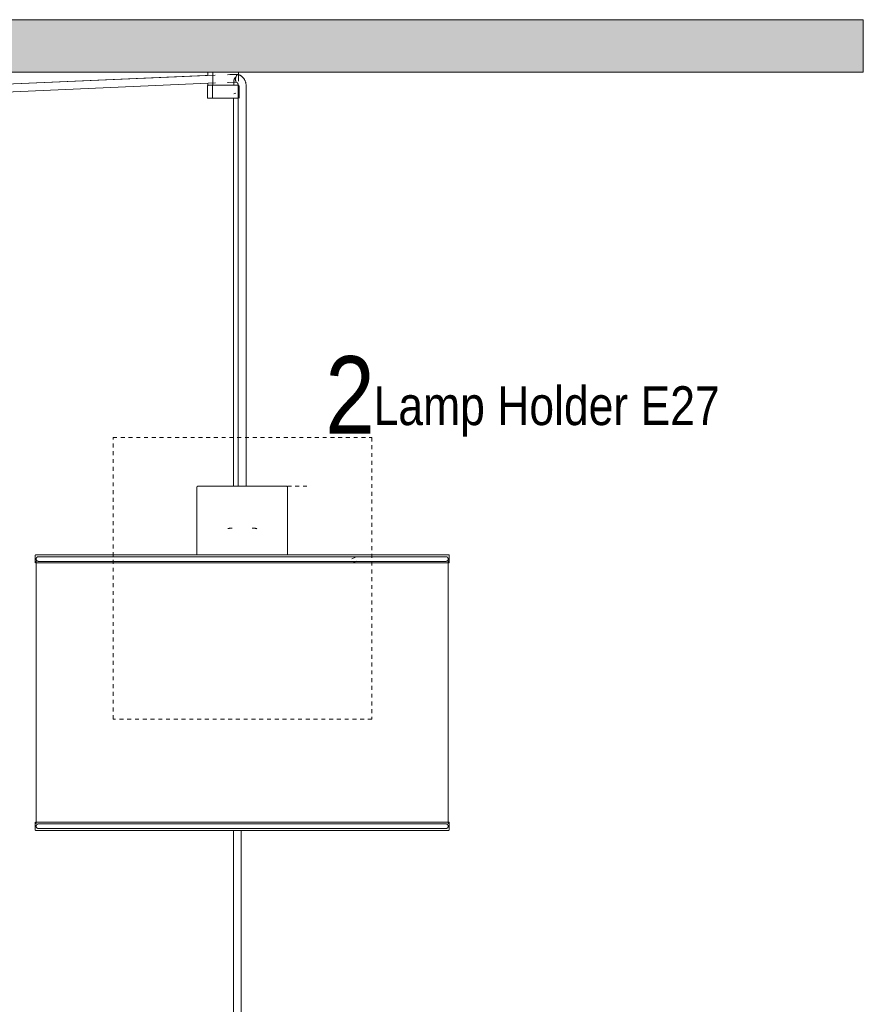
# Model space of a CAD drawing. Header units: millimetres. Extents: x 5395 to 10061, y 397 to 7363.
# Tile 11 of 14: x 7143 to 7795, y 1280 to 2041. Entities that reach past the tile are written whole.
import ezdxf

# ---------------------------------------------------------------- set-up
doc = ezdxf.new("R2010")
doc.units = ezdxf.units.MM
doc.linetypes.add('Dash', pattern=[6, 3, -3])
doc.layers.add('A-ANNO-DIMS', color=7, linetype='Dash', lineweight=9, true_color=0xd2d2d2)
for name, color, linetype, lineweight in [('A-CLNG', 7, 'Continuous', 9), ('E-LITE-EQPM', 7, 'Continuous', 20), ('G-ANNO-TEXT', 7, 'Continuous', 9)]:
    doc.layers.add(name, color=color, linetype=linetype, lineweight=lineweight)
doc.styles.add('Arial Narrow_1', font='ARIALN.TTF', dxfattribs={"height": 60})
doc.styles.add('Arial Narrow_2', font='ARIALN.TTF', dxfattribs={"height": 30})

# ---------------------------------------------------------------- blocks, each defined once
blk = doc.blocks.new('64314-7L   _Suspended_tensor - 64314-48-7L MAMBO Black_rattan pendant lamp ø320-7L-583373-Alzado_PDF')
at = {"layer": 'E-LITE-EQPM', "lineweight": 9}
for p, q in [((7292.26, 1997.68), (6786.46, 1975.69)), ((7294.11, 1997.6), (6786.46, 1975.64)), ((7288.54, 2000), (7288.54, 1997.36)), ((7292.24, 2000), (7292.24, 1993.07)), ((7292.24, 2000), (7311.26, 2000)), ((7311.71, 1998.21), (7310.51, 1998.21)), ((7311.26, 2000), (7312.22, 2000)), ((7312.25, 1993.07), (7312.25, 2000)), ((6786.46, 1969.64), (7294.5, 1991.62)), ((7288.25, 1989.27), (7288.25, 1979.77)), ((7288.54, 1991.36), (7288.54, 1990)), ((7288.54, 1990), (7288.54, 1991.36)), ((7291.78, 1990), (7288.54, 1990)), ((7288.54, 1990), (7288.54, 1990)), ((7292.92, 1989.77), (7291.57, 1989.77)), ((7291.57, 1989.77), (7291.6, 1989.77)), ((7291.78, 1989.76), (7291.78, 1990)), ((7291.95, 1989.27), (7291.95, 1979.77)), ((7292.24, 1992.66), (7292.24, 1990)), ((7308.47, 1990), (7292.24, 1990)), ((7294.56, 1989.77), (7294.47, 1989.77)), ((7295.5, 1990), (7295.5, 1989.73)), ((7295.94, 1989.77), (7295.82, 1989.77)), ((7297.87, 1989.77), (7297.05, 1989.77)), ((7300.93, 1989.77), (7300.44, 1989.77)), ((7305.22, 1989.75), (7305.22, 1990)), ((7309.25, 1989.77), (7307.96, 1989.77)), ((7308.47, 1990), (7308.47, 1992.66)), ((7308.99, 1990), (7308.99, 1989.76)), ((7311.73, 1990), (7308.99, 1990)), ((7309.18, 1989.77), (7309.25, 1989.77)), ((7310.51, 1992.21), (7310.77, 1992.21)), ((7312.01, 1989.48), (7312.01, 1983.84)), ((7312.54, 1979.77), (7312.54, 1989.27)), ((7318.01, 1983.84), (7318.01, 1989.48)), ((7288.27, 1979.77), (7289.32, 1979.77)), ((7289.32, 1979.77), (7291.8, 1979.77)), ((7291.95, 1979.77), (7311.52, 1979.77)), ((7308.24, 1979.77), (7308.24, 1679.98)), ((7308.5, 1983.32), (7310.02, 1983.84)), ((7311.52, 1979.77), (7312.27, 1979.77)), ((7312.01, 1983.84), (7312.01, 1680)), ((7318.01, 1680), (7318.01, 1983.84)), ((7280, 1679.05), (7280, 1626.91)), ((7350, 1626.91), (7350, 1679.05)), ((7155, 1626.34), (7155, 1620.64)), ((7155.8, 1622.15), (7155.8, 1418.93)), ((7165.42, 1626.91), (7165.19, 1626.91)), ((7170.32, 1626.91), (7168.2, 1626.91)), ((7168.41, 1626.91), (7170.33, 1626.91)), ((7171.32, 1626.91), (7173.99, 1626.91)), ((7174.11, 1626.91), (7171.43, 1626.91)), ((7178.81, 1626.91), (7176.37, 1626.91)), ((7176.59, 1626.91), (7178.86, 1626.91)), ((7181.65, 1626.91), (7185.07, 1626.91)), ((7185.08, 1626.91), (7181.81, 1626.91)), ((7190.96, 1626.91), (7187.83, 1626.91)), ((7188.02, 1626.91), (7190.98, 1626.91)), ((7194.67, 1626.91), (7195.9, 1626.91)), ((7196.15, 1626.91), (7194.84, 1626.91)), ((7197.85, 1626.91), (7198.32, 1626.91)), ((7198.33, 1626.91), (7197.91, 1626.91)), ((7203.33, 1626.91), (7201.49, 1626.91)), ((7201.66, 1626.91), (7203.43, 1626.91)), ((7208.92, 1626.91), (7210.82, 1626.91)), ((7211.02, 1626.91), (7209.04, 1626.91)), ((7212.97, 1626.91), (7214.34, 1626.91)), ((7214.31, 1626.91), (7213.06, 1626.91)), ((7227.66, 1626.91), (7221.23, 1626.91)), ((7221.28, 1626.91), (7227.51, 1626.91)), ((7236.61, 1626.91), (7232.14, 1626.91)), ((7232.18, 1626.91), (7236.71, 1626.91)), ((7255.42, 1626.91), (7254.34, 1626.91)), ((7254.45, 1626.91), (7255.51, 1626.91)), ((7281.13, 1626.91), (7280.28, 1626.91)), ((7291.44, 1626.91), (7290.59, 1626.91)), ((7301.74, 1626.91), (7300.91, 1626.91)), ((7312.17, 1626.91), (7311.33, 1626.91)), ((7322.59, 1626.91), (7321.78, 1626.91)), ((7332.94, 1626.91), (7332.14, 1626.91)), ((7343.3, 1626.91), (7342.53, 1626.91)), ((7353.43, 1626.91), (7352.68, 1626.91)), ((7352.73, 1626.91), (7353.49, 1626.91)), ((7362.72, 1626.91), (7363.46, 1626.91)), ((7363.53, 1626.91), (7362.8, 1626.91)), ((7373.29, 1626.91), (7372.59, 1626.91)), ((7372.65, 1626.91), (7373.36, 1626.91)), ((7382.11, 1626.91), (7382.81, 1626.91)), ((7382.94, 1626.91), (7382.25, 1626.91)), ((7392.44, 1626.91), (7389.31, 1626.91)), ((7389.33, 1626.91), (7392.53, 1626.91)), ((7402.67, 1625.02), (7399.62, 1623.86)), ((7400.41, 1620.85), (7403.62, 1622.08)), ((7401.07, 1626.91), (7402.69, 1626.91)), ((7402.83, 1626.91), (7401.21, 1626.91)), ((7407.12, 1626.91), (7411.25, 1626.91)), ((7411.14, 1626.91), (7407.13, 1626.91)), ((7417.85, 1626.91), (7419.28, 1626.91)), ((7419.47, 1626.91), (7418.02, 1626.91)), ((7423.34, 1626.91), (7427.04, 1626.91)), ((7426.92, 1626.91), (7423.37, 1626.91)), ((7432.91, 1626.91), (7434.09, 1626.91)), ((7434.33, 1626.91), (7433.07, 1626.91)), ((7437.71, 1626.91), (7440.9, 1626.91)), ((7440.78, 1626.91), (7437.75, 1626.91)), ((7445.99, 1626.91), (7446.89, 1626.91)), ((7447.15, 1626.91), (7446.19, 1626.91)), ((7449.99, 1626.91), (7452.6, 1626.91)), ((7452.45, 1626.91), (7450.03, 1626.91)), ((7456.02, 1626.91), (7457.51, 1626.91)), ((7457.74, 1626.91), (7456.17, 1626.91)), ((7458.96, 1626.91), (7464.53, 1626.91)), ((7464.77, 1626.91), (7459.03, 1626.91)), ((7465.84, 1626.91), (7468.24, 1626.91)), ((7469.37, 1626.91), (7465.84, 1626.91)), ((7474.2, 1418.93), (7474.2, 1622.15)), ((7475, 1620.64), (7475, 1626.34)), ((7245.63, 1620.64), (7155.25, 1620.64)), ((7474.87, 1620.64), (7245.63, 1620.64)), ((7155, 1420.19), (7155, 1414.49)), ((7245.63, 1420.19), (7155.25, 1420.19)), ((7474.87, 1420.19), (7245.63, 1420.19)), ((7475, 1414.49), (7475, 1420.19)), ((7166.48, 1413.91), (7166.31, 1413.91)), ((7170.32, 1413.91), (7167.35, 1413.91)), ((7167.76, 1413.91), (7170.33, 1413.91)), ((7171.32, 1413.91), (7172.36, 1413.91)), ((7172.6, 1413.91), (7171.43, 1413.91)), ((7173.78, 1413.91), (7175.27, 1413.91)), ((7175.13, 1413.91), (7173.94, 1413.91)), ((7177.66, 1413.91), (7176.37, 1413.91)), ((7176.59, 1413.91), (7177.79, 1413.91)), ((7180.38, 1413.91), (7179, 1413.91)), ((7179.04, 1413.91), (7180.32, 1413.91)), ((7181.65, 1413.91), (7183.01, 1413.91)), ((7183.29, 1413.91), (7181.81, 1413.91)), ((7184.72, 1413.91), (7186.49, 1413.91)), ((7186.29, 1413.91), (7184.79, 1413.91)), ((7189.42, 1413.91), (7187.83, 1413.91)), ((7188.02, 1413.91), (7189.53, 1413.91)), ((7192.71, 1413.91), (7191.04, 1413.91)), ((7191.07, 1413.91), (7192.64, 1413.91)), ((7194.25, 1413.91), (7195.9, 1413.91)), ((7196.15, 1413.91), (7194.41, 1413.91)), ((7203.33, 1413.91), (7201.49, 1413.91)), ((7201.66, 1413.91), (7203.43, 1413.91)), ((7208.92, 1413.91), (7210.82, 1413.91)), ((7211.02, 1413.91), (7209.04, 1413.91)), ((7219.15, 1413.91), (7217.09, 1413.91)), ((7217.25, 1413.91), (7219.25, 1413.91)), ((7225.41, 1413.91), (7226.74, 1413.91)), ((7226.86, 1413.91), (7225.49, 1413.91)), ((7265.1, 1413.91), (7266.35, 1413.91)), ((7266.42, 1413.91), (7265.15, 1413.91)), ((7276.4, 1413.91), (7275.24, 1413.91)), ((7275.31, 1413.91), (7276.46, 1413.91)), ((7302.11, 1413.91), (7300.91, 1413.91)), ((7300.93, 1413.91), (7302.13, 1413.91)), ((7308.24, 1413.91), (7308.24, 1080)), ((7314.24, 1080), (7314.24, 1413.91)), ((7322.97, 1413.91), (7321.78, 1413.91)), ((7321.78, 1413.91), (7322.98, 1413.91)), ((7355.16, 1413.91), (7354.12, 1413.91)), ((7354.19, 1413.91), (7355.23, 1413.91)), ((7382.11, 1413.91), (7383.46, 1413.91)), ((7383.57, 1413.91), (7382.25, 1413.91)), ((7392.83, 1413.91), (7391.52, 1413.91)), ((7391.58, 1413.91), (7392.93, 1413.91)), ((7398.22, 1413.91), (7397.48, 1413.91)), ((7397.53, 1413.91), (7398.23, 1413.91)), ((7400.4, 1413.91), (7402.69, 1413.91)), ((7402.83, 1413.91), (7400.54, 1413.91)), ((7406.36, 1413.91), (7411.25, 1413.91)), ((7411.14, 1413.91), (7406.39, 1413.91)), ((7415.2, 1413.91), (7414.58, 1413.91)), ((7414.7, 1413.91), (7415.27, 1413.91)), ((7417.24, 1413.91), (7419.28, 1413.91)), ((7419.47, 1413.91), (7417.35, 1413.91)), ((7422.69, 1413.91), (7428.83, 1413.91)), ((7428.65, 1413.91), (7422.74, 1413.91)), ((7436.19, 1413.91), (7429.98, 1413.91)), ((7430.16, 1413.91), (7436.06, 1413.91)), ((7437.18, 1413.91), (7442.44, 1413.91)), ((7442.24, 1413.91), (7437.25, 1413.91)), ((7454.88, 1413.91), (7443.44, 1413.91)), ((7443.65, 1413.91), (7454.99, 1413.91)), ((7457.51, 1413.91), (7460.98, 1413.91)), ((7460.85, 1413.91), (7457.74, 1413.91)), ((7463.83, 1413.91), (7461.7, 1413.91)), ((7461.92, 1413.91), (7463.62, 1413.91)), ((7465.84, 1413.91), (7468.24, 1413.91)), ((7469.37, 1413.91), (7465.84, 1413.91))]:
    blk.add_line(p, q, dxfattribs=at)
at = {"layer": 'E-LITE-EQPM', "lineweight": 9, "flags": 128}
for points in [[(7310.51, 1998.21), (7305.46, 1998.1), (7303.61, 1997.98)], [(7318.01, 1989.48), (7318.01, 1989.83), (7317.99, 1990.18), (7317.96, 1990.53), (7317.91, 1990.88), (7317.86, 1991.22), (7317.79, 1991.57), (7317.7, 1991.91), (7317.61, 1992.24), (7317.5, 1992.58), (7317.39, 1992.9), (7317.26, 1993.23), (7317.11, 1993.55), (7316.96, 1993.86), (7316.79, 1994.17), (7316.62, 1994.47), (7316.43, 1994.76), (7316.23, 1995.05), (7316.02, 1995.33), (7315.79, 1995.6), (7315.56, 1995.86), (7315.32, 1996.11), (7315.07, 1996.35), (7314.8, 1996.58), (7314.53, 1996.8), (7314.25, 1997.01), (7313.96, 1997.21), (7313.67, 1997.39), (7313.36, 1997.56), (7313.05, 1997.72), (7312.73, 1997.87), (7312.41, 1998), (7312.08, 1998.12), (7311.87, 1998.18)], [(7288.25, 1989.27), (7288.25, 1989.29), (7288.25, 1989.31), (7288.25, 1989.33), (7288.26, 1989.35), (7288.26, 1989.37), (7288.26, 1989.39), (7288.27, 1989.41), (7288.28, 1989.43), (7288.28, 1989.45), (7288.29, 1989.47), (7288.3, 1989.48), (7288.31, 1989.5), (7288.32, 1989.52), (7288.33, 1989.54), (7288.34, 1989.55), (7288.35, 1989.57), (7288.36, 1989.59), (7288.38, 1989.6), (7288.39, 1989.62), (7288.4, 1989.63), (7288.42, 1989.65), (7288.43, 1989.66), (7288.45, 1989.67), (7288.47, 1989.68), (7288.48, 1989.69), (7288.5, 1989.7), (7288.52, 1989.71), (7288.53, 1989.72), (7288.55, 1989.73), (7288.57, 1989.74), (7288.59, 1989.75), (7288.61, 1989.75), (7288.63, 1989.76), (7288.65, 1989.76), (7288.67, 1989.77), (7288.69, 1989.77), (7288.71, 1989.77), (7288.73, 1989.77), (7288.75, 1989.77), (7288.75, 1989.77)], [(7289.77, 1989.77), (7289.6, 1989.77), (7289.45, 1989.77), (7289.31, 1989.77), (7289.19, 1989.77), (7289.08, 1989.77), (7288.99, 1989.77), (7288.91, 1989.77), (7288.85, 1989.77), (7288.8, 1989.77), (7288.77, 1989.77), (7288.76, 1989.77), (7288.75, 1989.77)], [(7288.75, 1989.77), (7288.76, 1989.77), (7288.79, 1989.77), (7288.83, 1989.77), (7288.88, 1989.77), (7288.95, 1989.77), (7289.04, 1989.77), (7289.14, 1989.77), (7289.25, 1989.77), (7289.38, 1989.77), (7289.53, 1989.77), (7289.69, 1989.77)], [(7294.47, 1989.77), (7294.12, 1989.77), (7293.77, 1989.77), (7293.43, 1989.77), (7293.1, 1989.77), (7292.78, 1989.77), (7292.47, 1989.77), (7292.17, 1989.77), (7291.88, 1989.77), (7291.6, 1989.77), (7291.33, 1989.77), (7291.07, 1989.77), (7290.82, 1989.77), (7290.59, 1989.77), (7290.36, 1989.77), (7290.16, 1989.77), (7289.96, 1989.77), (7289.78, 1989.77), (7289.77, 1989.77)], [(7289.86, 1989.77), (7290.05, 1989.77), (7290.25, 1989.77), (7290.46, 1989.77), (7290.69, 1989.77), (7290.93, 1989.77), (7291.18, 1989.77), (7291.45, 1989.77), (7291.72, 1989.77)], [(7291.95, 1989.27), (7291.95, 1989.29), (7291.95, 1989.31), (7291.96, 1989.33), (7291.96, 1989.35), (7291.96, 1989.37), (7291.97, 1989.39), (7291.97, 1989.41), (7291.98, 1989.43), (7291.99, 1989.45), (7291.99, 1989.47), (7292, 1989.48), (7292.01, 1989.5), (7292.02, 1989.52), (7292.03, 1989.54), (7292.04, 1989.55), (7292.05, 1989.57), (7292.07, 1989.59), (7292.08, 1989.6), (7292.09, 1989.62), (7292.11, 1989.63), (7292.12, 1989.65), (7292.14, 1989.66), (7292.15, 1989.67), (7292.17, 1989.68), (7292.18, 1989.69), (7292.2, 1989.7), (7292.22, 1989.71), (7292.24, 1989.72), (7292.26, 1989.73), (7292.27, 1989.74), (7292.29, 1989.75), (7292.31, 1989.75), (7292.33, 1989.76), (7292.35, 1989.76), (7292.37, 1989.77), (7292.39, 1989.77), (7292.41, 1989.77), (7292.43, 1989.77), (7292.45, 1989.77), (7292.46, 1989.77)], [(7311.07, 1989.77), (7310.89, 1989.77), (7310.7, 1989.77), (7310.49, 1989.77), (7310.28, 1989.77), (7310.05, 1989.77), (7309.8, 1989.77), (7309.55, 1989.77), (7309.28, 1989.77), (7309.01, 1989.77), (7308.72, 1989.77), (7308.42, 1989.77), (7308.11, 1989.77), (7307.79, 1989.77), (7307.46, 1989.77), (7307.13, 1989.77), (7306.79, 1989.77), (7306.44, 1989.77), (7306.08, 1989.77), (7305.72, 1989.77), (7305.35, 1989.77), (7304.97, 1989.77), (7304.59, 1989.77), (7304.21, 1989.77), (7303.83, 1989.77), (7303.44, 1989.77), (7303.05, 1989.77), (7302.66, 1989.77), (7302.27, 1989.77), (7301.88, 1989.77), (7301.49, 1989.77), (7301.1, 1989.77), (7300.71, 1989.77), (7300.32, 1989.77), (7299.94, 1989.77), (7299.56, 1989.77), (7299.19, 1989.77), (7298.82, 1989.77), (7298.46, 1989.77), (7298.1, 1989.77), (7297.75, 1989.77), (7297.4, 1989.77), (7297.07, 1989.77), (7296.74, 1989.77), (7296.42, 1989.77), (7296.11, 1989.77), (7295.81, 1989.77), (7295.52, 1989.77), (7295.24, 1989.77), (7294.97, 1989.77), (7294.72, 1989.77), (7294.47, 1989.77), (7294.24, 1989.77), (7294.02, 1989.77), (7293.82, 1989.77), (7293.62, 1989.77), (7293.45, 1989.77), (7293.28, 1989.77), (7293.13, 1989.77), (7293, 1989.77), (7292.88, 1989.77), (7292.77, 1989.77), (7292.68, 1989.77), (7292.6, 1989.77), (7292.54, 1989.77), (7292.5, 1989.77), (7292.47, 1989.77), (7292.46, 1989.77), (7292.46, 1989.77)], [(7292.46, 1989.77), (7292.47, 1989.77), (7292.49, 1989.77), (7292.53, 1989.77), (7292.58, 1989.77), (7292.65, 1989.77), (7292.74, 1989.77), (7292.84, 1989.77), (7292.95, 1989.77), (7293.09, 1989.77), (7293.23, 1989.77), (7293.39, 1989.77), (7293.43, 1989.77)], [(7293.43, 1989.77), (7293.6, 1989.77), (7293.79, 1989.77), (7294, 1989.77), (7294.21, 1989.77), (7294.44, 1989.77)], [(7303.61, 1991.98), (7304.09, 1992.02), (7308.88, 1992.2), (7310.51, 1992.21)], [(7308.99, 1989.77), (7309.25, 1989.77), (7309.52, 1989.77), (7309.78, 1989.77), (7310.02, 1989.77), (7310.25, 1989.77), (7310.47, 1989.77), (7310.68, 1989.77), (7310.87, 1989.77), (7311.05, 1989.77), (7311.21, 1989.77), (7311.36, 1989.77), (7311.5, 1989.77), (7311.62, 1989.77), (7311.72, 1989.77), (7311.81, 1989.77), (7311.89, 1989.77), (7311.95, 1989.77), (7311.99, 1989.77), (7312.02, 1989.77), (7312.03, 1989.77)], [(7310.52, 1992.28), (7310.6, 1992.23), (7310.69, 1992.18), (7310.77, 1992.12), (7310.85, 1992.06), (7310.93, 1992), (7311.01, 1991.93), (7311.09, 1991.86), (7311.16, 1991.78), (7311.24, 1991.7), (7311.31, 1991.61), (7311.38, 1991.52), (7311.44, 1991.42), (7311.51, 1991.32), (7311.57, 1991.22), (7311.63, 1991.11), (7311.68, 1991), (7311.73, 1990.89), (7311.78, 1990.77), (7311.82, 1990.65), (7311.86, 1990.53), (7311.9, 1990.4), (7311.93, 1990.28), (7311.95, 1990.15), (7311.97, 1990.02), (7311.99, 1989.89), (7312, 1989.75), (7312.01, 1989.62), (7312.01, 1989.49), (7312.01, 1989.48)], [(7312.03, 1989.77), (7312.03, 1989.77), (7312, 1989.77), (7311.96, 1989.77), (7311.91, 1989.77), (7311.84, 1989.77), (7311.75, 1989.77), (7311.65, 1989.77), (7311.54, 1989.77), (7311.41, 1989.77), (7311.26, 1989.77), (7311.1, 1989.77), (7311.07, 1989.77)], [(7312.05, 1989.77), (7312.07, 1989.77), (7312.09, 1989.77), (7312.11, 1989.77), (7312.13, 1989.76), (7312.15, 1989.76), (7312.17, 1989.75), (7312.19, 1989.75), (7312.21, 1989.74), (7312.23, 1989.73), (7312.25, 1989.73), (7312.27, 1989.72), (7312.28, 1989.71), (7312.3, 1989.7), (7312.32, 1989.69), (7312.34, 1989.67), (7312.35, 1989.66), (7312.37, 1989.65), (7312.38, 1989.64), (7312.4, 1989.62), (7312.41, 1989.61), (7312.42, 1989.59), (7312.44, 1989.58), (7312.45, 1989.56), (7312.46, 1989.54), (7312.47, 1989.52), (7312.48, 1989.51), (7312.49, 1989.49), (7312.5, 1989.47), (7312.5, 1989.45), (7312.51, 1989.43), (7312.52, 1989.41), (7312.52, 1989.39), (7312.53, 1989.38), (7312.53, 1989.36), (7312.53, 1989.34), (7312.54, 1989.32), (7312.54, 1989.3), (7312.54, 1989.27), (7312.54, 1989.27)], [(7280, 1679.05), (7280, 1679.09), (7280.01, 1679.13), (7280.01, 1679.17), (7280.02, 1679.2), (7280.02, 1679.24), (7280.03, 1679.28), (7280.04, 1679.31), (7280.05, 1679.35), (7280.06, 1679.39), (7280.08, 1679.42), (7280.09, 1679.46), (7280.11, 1679.49), (7280.13, 1679.52), (7280.15, 1679.56), (7280.17, 1679.59), (7280.19, 1679.62), (7280.21, 1679.65), (7280.24, 1679.68), (7280.26, 1679.71), (7280.29, 1679.73), (7280.32, 1679.76), (7280.35, 1679.78), (7280.38, 1679.81), (7280.41, 1679.83), (7280.44, 1679.85), (7280.47, 1679.87), (7280.5, 1679.89), (7280.54, 1679.91), (7280.57, 1679.92), (7280.61, 1679.94), (7280.64, 1679.95), (7280.68, 1679.96), (7280.72, 1679.97), (7280.75, 1679.98), (7280.79, 1679.99), (7280.83, 1679.99), (7280.87, 1680), (7280.9, 1680), (7280.94, 1680), (7280.95, 1680)], [(7322.67, 1680), (7321.34, 1680), (7319.99, 1680), (7318.64, 1680), (7317.29, 1680), (7315.93, 1680), (7314.56, 1680), (7313.2, 1680), (7311.84, 1680), (7310.49, 1680), (7309.15, 1680), (7307.81, 1680), (7306.48, 1680), (7305.17, 1680), (7303.88, 1680), (7302.6, 1680), (7301.34, 1680), (7300.1, 1680), (7298.89, 1680), (7297.7, 1680), (7296.55, 1680), (7295.42, 1680), (7294.32, 1680), (7293.25, 1680), (7292.22, 1680), (7291.23, 1680), (7290.27, 1680), (7289.36, 1680), (7288.48, 1680), (7287.65, 1680), (7286.86, 1680), (7286.11, 1680), (7285.42, 1680), (7284.77, 1680), (7284.16, 1680), (7283.61, 1680), (7283.11, 1680), (7282.66, 1680), (7282.26, 1680), (7281.91, 1680), (7281.62, 1680), (7281.37, 1680), (7281.19, 1680), (7281.05, 1680), (7280.98, 1680), (7280.95, 1680)], [(7280.95, 1680), (7280.98, 1680), (7281.06, 1680), (7281.2, 1680), (7281.39, 1680), (7281.63, 1680), (7281.93, 1680), (7282.28, 1680), (7282.68, 1680), (7283.13, 1680), (7283.64, 1680), (7284.19, 1680), (7284.8, 1680), (7285.45, 1680), (7286.15, 1680), (7286.9, 1680), (7287.69, 1680), (7288.53, 1680), (7289.4, 1680), (7290.32, 1680), (7291.28, 1680), (7292.27, 1680), (7293.31, 1680), (7294.37, 1680), (7295.47, 1680), (7296.6, 1680), (7297.77, 1680), (7298.95, 1680), (7300.17, 1680), (7301.4, 1680), (7302.66, 1680), (7303.94, 1680), (7305.24, 1680), (7306.55, 1680), (7307.34, 1680)], [(7322.67, 1680), (7323.52, 1680), (7324.83, 1680), (7326.13, 1680), (7327.41, 1680), (7328.67, 1680), (7329.9, 1680), (7331.11, 1680), (7332.3, 1680), (7333.46, 1680), (7334.59, 1680), (7335.69, 1680), (7336.75, 1680), (7337.78, 1680), (7338.78, 1680), (7339.73, 1680), (7340.65, 1680), (7341.53, 1680), (7342.36, 1680), (7343.15, 1680), (7343.89, 1680), (7344.59, 1680), (7345.24, 1680), (7345.84, 1680), (7346.39, 1680), (7346.9, 1680), (7347.35, 1680), (7347.75, 1680), (7348.1, 1680), (7348.39, 1680), (7348.63, 1680), (7348.82, 1680), (7348.95, 1680), (7349.03, 1680), (7349.05, 1680)], [(7349.05, 1680), (7349.03, 1680), (7348.95, 1680), (7348.81, 1680), (7348.62, 1680), (7348.38, 1680), (7348.08, 1680), (7347.73, 1680), (7347.33, 1680), (7346.87, 1680), (7346.37, 1680), (7345.81, 1680), (7345.21, 1680), (7344.55, 1680), (7343.85, 1680), (7343.11, 1680), (7342.32, 1680), (7341.48, 1680), (7340.6, 1680), (7339.68, 1680), (7338.73, 1680), (7337.73, 1680), (7336.7, 1680), (7335.63, 1680), (7334.53, 1680), (7333.4, 1680), (7332.24, 1680), (7331.05, 1680), (7329.84, 1680), (7328.6, 1680), (7327.34, 1680), (7326.06, 1680), (7324.77, 1680), (7323.45, 1680), (7322.67, 1680)], [(7349.05, 1680), (7349.09, 1680), (7349.13, 1680), (7349.17, 1679.99), (7349.21, 1679.99), (7349.24, 1679.98), (7349.28, 1679.97), (7349.32, 1679.96), (7349.35, 1679.95), (7349.39, 1679.94), (7349.42, 1679.93), (7349.46, 1679.91), (7349.49, 1679.89), (7349.53, 1679.87), (7349.56, 1679.86), (7349.59, 1679.83), (7349.62, 1679.81), (7349.65, 1679.79), (7349.68, 1679.76), (7349.71, 1679.74), (7349.73, 1679.71), (7349.76, 1679.68), (7349.79, 1679.66), (7349.81, 1679.63), (7349.83, 1679.6), (7349.85, 1679.56), (7349.87, 1679.53), (7349.89, 1679.5), (7349.91, 1679.46), (7349.92, 1679.43), (7349.94, 1679.4), (7349.95, 1679.36), (7349.96, 1679.32), (7349.97, 1679.29), (7349.98, 1679.25), (7349.99, 1679.21), (7349.99, 1679.18), (7350, 1679.14), (7350, 1679.1), (7350, 1679.06), (7350, 1679.05)], [(7303.84, 1647.18), (7304.18, 1647.26), (7304.52, 1647.33), (7304.87, 1647.38), (7305.22, 1647.42), (7305.57, 1647.45), (7305.92, 1647.46)], [(7307.2, 1647.46), (7307.02, 1647.46), (7306.87, 1647.46), (7306.72, 1647.46), (7306.59, 1647.46), (7306.47, 1647.46), (7306.36, 1647.46), (7306.27, 1647.46), (7306.19, 1647.46), (7306.13, 1647.46), (7306.08, 1647.46), (7306.05, 1647.46), (7306.02, 1647.46)], [(7306.03, 1647.46), (7306.05, 1647.46), (7306.08, 1647.46)], [(7323.98, 1647.46), (7323.96, 1647.46), (7323.92, 1647.46), (7323.87, 1647.46), (7323.81, 1647.46), (7323.73, 1647.46), (7323.64, 1647.46), (7323.53, 1647.46), (7323.41, 1647.46), (7323.28, 1647.46), (7323.13, 1647.46), (7322.97, 1647.46), (7322.8, 1647.46), (7322.62, 1647.46)], [(7323.93, 1647.46), (7323.96, 1647.46), (7323.98, 1647.46)], [(7324.34, 1647.45), (7324.69, 1647.43), (7325.04, 1647.39), (7325.39, 1647.35), (7325.73, 1647.28), (7326.08, 1647.21), (7326.42, 1647.12)], [(7155, 1626.34), (7155, 1626.36), (7155.01, 1626.39), (7155.01, 1626.41), (7155.01, 1626.43), (7155.01, 1626.45), (7155.02, 1626.48), (7155.03, 1626.5), (7155.03, 1626.52), (7155.04, 1626.54), (7155.05, 1626.56), (7155.06, 1626.58), (7155.07, 1626.6), (7155.08, 1626.62), (7155.09, 1626.64), (7155.1, 1626.66), (7155.12, 1626.68), (7155.13, 1626.7), (7155.15, 1626.72), (7155.16, 1626.73), (7155.18, 1626.75), (7155.19, 1626.77), (7155.21, 1626.78), (7155.23, 1626.8), (7155.25, 1626.81), (7155.27, 1626.82), (7155.29, 1626.83), (7155.31, 1626.85), (7155.33, 1626.86), (7155.35, 1626.87), (7155.37, 1626.87), (7155.39, 1626.88), (7155.41, 1626.89), (7155.43, 1626.9), (7155.46, 1626.9), (7155.48, 1626.9), (7155.5, 1626.91), (7155.52, 1626.91), (7155.55, 1626.91), (7155.57, 1626.91), (7155.58, 1626.91)], [(7245.88, 1626.91), (7240.19, 1626.91), (7234.62, 1626.91), (7229.18, 1626.91), (7223.88, 1626.91), (7218.72, 1626.91), (7213.71, 1626.91), (7208.87, 1626.91), (7204.2, 1626.91), (7199.7, 1626.91), (7195.39, 1626.91), (7191.27, 1626.91), (7187.35, 1626.91), (7183.63, 1626.91), (7180.13, 1626.91), (7176.84, 1626.91), (7173.77, 1626.91), (7170.92, 1626.91), (7168.31, 1626.91), (7165.93, 1626.91), (7163.79, 1626.91), (7161.89, 1626.91), (7160.24, 1626.91), (7158.83, 1626.91), (7157.67, 1626.91), (7156.77, 1626.91), (7156.12, 1626.91), (7155.72, 1626.91), (7155.58, 1626.91), (7155.58, 1626.91)], [(7155.58, 1626.91), (7155.7, 1626.91), (7156.09, 1626.91), (7156.72, 1626.91), (7157.61, 1626.91), (7158.75, 1626.91), (7160.15, 1626.91), (7160.64, 1626.91)], [(7155.8, 1623.67), (7155.8, 1623.75), (7155.81, 1623.82), (7155.81, 1623.89), (7155.82, 1623.96), (7155.84, 1624.03), (7155.85, 1624.1), (7155.87, 1624.17), (7155.89, 1624.24), (7155.91, 1624.31), (7155.94, 1624.38), (7155.97, 1624.44), (7156, 1624.51), (7156.04, 1624.57), (7156.07, 1624.63), (7156.11, 1624.69), (7156.16, 1624.75), (7156.2, 1624.81), (7156.25, 1624.86), (7156.29, 1624.91), (7156.35, 1624.97), (7156.4, 1625.01), (7156.45, 1625.06), (7156.51, 1625.11), (7156.57, 1625.15), (7156.63, 1625.19), (7156.69, 1625.23), (7156.75, 1625.26), (7156.82, 1625.29), (7156.88, 1625.32), (7156.95, 1625.35), (7157.01, 1625.38), (7157.08, 1625.4), (7157.15, 1625.42), (7157.22, 1625.43), (7157.29, 1625.45), (7157.36, 1625.46), (7157.44, 1625.47), (7157.51, 1625.47), (7157.58, 1625.47), (7157.6, 1625.47)], [(7157.6, 1621.87), (7157.53, 1621.88), (7157.46, 1621.88), (7157.38, 1621.89), (7157.31, 1621.9), (7157.24, 1621.91), (7157.17, 1621.93), (7157.1, 1621.94), (7157.03, 1621.97), (7156.97, 1621.99), (7156.9, 1622.02), (7156.83, 1622.05), (7156.77, 1622.08), (7156.71, 1622.11), (7156.64, 1622.15), (7156.58, 1622.19), (7156.52, 1622.23), (7156.47, 1622.27), (7156.41, 1622.32), (7156.36, 1622.37), (7156.31, 1622.42), (7156.26, 1622.47), (7156.21, 1622.53), (7156.17, 1622.58), (7156.12, 1622.64), (7156.08, 1622.7), (7156.05, 1622.76), (7156.01, 1622.83), (7155.98, 1622.89), (7155.95, 1622.96), (7155.92, 1623.02), (7155.9, 1623.09), (7155.88, 1623.16), (7155.86, 1623.23), (7155.84, 1623.3), (7155.83, 1623.37), (7155.81, 1623.44), (7155.81, 1623.51), (7155.8, 1623.58), (7155.8, 1623.66), (7155.8, 1623.67)], [(7246.76, 1625.47), (7241.14, 1625.47), (7235.64, 1625.47), (7230.27, 1625.47), (7225.03, 1625.47), (7219.94, 1625.47), (7215, 1625.47), (7210.22, 1625.47), (7205.6, 1625.47), (7201.17, 1625.47), (7196.91, 1625.47), (7192.84, 1625.47), (7188.97, 1625.47), (7185.3, 1625.47), (7181.84, 1625.47), (7178.59, 1625.47), (7175.56, 1625.47), (7172.75, 1625.47), (7170.17, 1625.47), (7167.82, 1625.47), (7165.71, 1625.47), (7163.83, 1625.47), (7162.2, 1625.47), (7160.81, 1625.47), (7159.67, 1625.47), (7158.78, 1625.47), (7158.13, 1625.47), (7157.74, 1625.47), (7157.6, 1625.47), (7157.6, 1625.47)], [(7157.6, 1625.47), (7157.73, 1625.47), (7158.1, 1625.47), (7158.73, 1625.47)], [(7158.9, 1621.87), (7158.37, 1621.87), (7157.88, 1621.87), (7157.63, 1621.87), (7157.6, 1621.87)], [(7157.6, 1621.87), (7157.73, 1621.87), (7158.1, 1621.87), (7158.73, 1621.87), (7159.61, 1621.87), (7160.74, 1621.87), (7162.11, 1621.87), (7163.73, 1621.87), (7165.59, 1621.87), (7167.69, 1621.87), (7170.02, 1621.87), (7172.59, 1621.87), (7175.39, 1621.87), (7178.41, 1621.87), (7181.64, 1621.87), (7185.09, 1621.87), (7188.75, 1621.87), (7192.61, 1621.87), (7196.67, 1621.87), (7200.91, 1621.87), (7205.34, 1621.87), (7209.94, 1621.87), (7214.71, 1621.87), (7219.65, 1621.87), (7224.73, 1621.87), (7229.96, 1621.87), (7235.32, 1621.87), (7240.81, 1621.87), (7246.43, 1621.87), (7246.76, 1621.87)], [(7474.43, 1626.91), (7474.3, 1626.91), (7473.92, 1626.91), (7473.28, 1626.91), (7472.39, 1626.91), (7471.25, 1626.91), (7469.86, 1626.91), (7468.22, 1626.91), (7466.34, 1626.91), (7464.21, 1626.91), (7461.85, 1626.91), (7459.25, 1626.91), (7456.41, 1626.91), (7453.36, 1626.91), (7450.08, 1626.91), (7446.58, 1626.91), (7442.88, 1626.91), (7438.97, 1626.91), (7434.86, 1626.91), (7430.56, 1626.91), (7426.08, 1626.91), (7421.42, 1626.91), (7416.58, 1626.91), (7411.59, 1626.91), (7406.44, 1626.91), (7401.14, 1626.91), (7395.71, 1626.91), (7390.15, 1626.91), (7384.46, 1626.91), (7378.67, 1626.91), (7372.77, 1626.91), (7366.78, 1626.91), (7360.71, 1626.91), (7354.57, 1626.91), (7348.36, 1626.91), (7342.1, 1626.91), (7335.8, 1626.91), (7329.46, 1626.91), (7323.1, 1626.91), (7316.72, 1626.91), (7310.35, 1626.91), (7303.98, 1626.91), (7297.63, 1626.91), (7291.3, 1626.91), (7285.02, 1626.91), (7278.78, 1626.91), (7272.6, 1626.91), (7266.49, 1626.91), (7260.46, 1626.91), (7254.51, 1626.91), (7248.66, 1626.91), (7245.88, 1626.91)], [(7472.41, 1625.47), (7472.28, 1625.47), (7471.9, 1625.47), (7471.28, 1625.47), (7470.4, 1625.47), (7469.27, 1625.47), (7467.9, 1625.47), (7466.28, 1625.47), (7464.42, 1625.47), (7462.32, 1625.47), (7459.98, 1625.47), (7457.42, 1625.47), (7454.62, 1625.47), (7451.6, 1625.47), (7448.36, 1625.47), (7444.91, 1625.47), (7441.26, 1625.47), (7437.4, 1625.47), (7433.34, 1625.47), (7429.1, 1625.47), (7424.67, 1625.47), (7420.06, 1625.47), (7415.29, 1625.47), (7410.36, 1625.47), (7405.28, 1625.47), (7400.05, 1625.47), (7394.68, 1625.47), (7389.19, 1625.47), (7383.58, 1625.47), (7377.86, 1625.47), (7372.04, 1625.47), (7366.13, 1625.47), (7360.13, 1625.47), (7354.07, 1625.47), (7347.94, 1625.47), (7341.76, 1625.47), (7335.53, 1625.47), (7329.28, 1625.47), (7323, 1625.47), (7316.7, 1625.47), (7310.41, 1625.47), (7304.12, 1625.47), (7297.85, 1625.47), (7291.61, 1625.47), (7285.4, 1625.47), (7279.24, 1625.47), (7273.14, 1625.47), (7267.11, 1625.47), (7261.15, 1625.47), (7255.28, 1625.47), (7249.5, 1625.47), (7246.76, 1625.47)], [(7246.76, 1621.87), (7252.48, 1621.87), (7258.31, 1621.87), (7264.23, 1621.87), (7270.23, 1621.87), (7276.3, 1621.87), (7282.43, 1621.87), (7288.61, 1621.87), (7294.84, 1621.87), (7301.1, 1621.87), (7307.38, 1621.87), (7313.67, 1621.87), (7319.97, 1621.87), (7326.26, 1621.87), (7332.53, 1621.87), (7338.77, 1621.87), (7344.97, 1621.87), (7351.13, 1621.87), (7357.22, 1621.87), (7363.25, 1621.87), (7369.21, 1621.87), (7375.07, 1621.87), (7380.84, 1621.87), (7386.51, 1621.87), (7392.06, 1621.87), (7397.48, 1621.87), (7402.78, 1621.87), (7407.93, 1621.87), (7412.94, 1621.87), (7417.79, 1621.87), (7422.47, 1621.87), (7426.99, 1621.87), (7431.32, 1621.87), (7435.47, 1621.87), (7439.42, 1621.87), (7443.18, 1621.87), (7446.73, 1621.87), (7450.07, 1621.87), (7453.2, 1621.87), (7456.1, 1621.87), (7458.78, 1621.87), (7461.22, 1621.87), (7463.44, 1621.87), (7465.41, 1621.87), (7467.15, 1621.87), (7468.64, 1621.87), (7469.89, 1621.87), (7470.88, 1621.87), (7471.63, 1621.87), (7472.13, 1621.87), (7472.38, 1621.87), (7472.41, 1621.87)], [(7469.37, 1626.91), (7469.77, 1626.91), (7471.18, 1626.91), (7472.33, 1626.91), (7473.24, 1626.91), (7473.89, 1626.91), (7474.29, 1626.91), (7474.43, 1626.91), (7474.43, 1626.91)], [(7472.41, 1621.87), (7472.28, 1621.87), (7471.9, 1621.87), (7471.28, 1621.87), (7471, 1621.87)], [(7471.23, 1625.47), (7471.87, 1625.47), (7472.27, 1625.47), (7472.41, 1625.47), (7472.41, 1625.47)], [(7472.41, 1625.47), (7472.48, 1625.47), (7472.55, 1625.47), (7472.62, 1625.46), (7472.69, 1625.45), (7472.77, 1625.44), (7472.84, 1625.42), (7472.91, 1625.4), (7472.97, 1625.38), (7473.04, 1625.36), (7473.11, 1625.33), (7473.17, 1625.3), (7473.24, 1625.27), (7473.3, 1625.24), (7473.36, 1625.2), (7473.42, 1625.16), (7473.48, 1625.12), (7473.54, 1625.07), (7473.59, 1625.03), (7473.65, 1624.98), (7473.7, 1624.93), (7473.75, 1624.88), (7473.79, 1624.82), (7473.84, 1624.77), (7473.88, 1624.71), (7473.92, 1624.65), (7473.96, 1624.59), (7474, 1624.52), (7474.03, 1624.46), (7474.06, 1624.39), (7474.09, 1624.33), (7474.11, 1624.26), (7474.13, 1624.19), (7474.15, 1624.12), (7474.17, 1624.05), (7474.18, 1623.98), (7474.19, 1623.91), (7474.2, 1623.84), (7474.21, 1623.77), (7474.21, 1623.69), (7474.21, 1623.67)], [(7474.21, 1623.67), (7474.21, 1623.6), (7474.2, 1623.53), (7474.19, 1623.46), (7474.18, 1623.39), (7474.17, 1623.32), (7474.16, 1623.25), (7474.14, 1623.18), (7474.12, 1623.11), (7474.09, 1623.04), (7474.07, 1622.97), (7474.04, 1622.91), (7474, 1622.84), (7473.97, 1622.78), (7473.93, 1622.72), (7473.89, 1622.66), (7473.85, 1622.6), (7473.81, 1622.54), (7473.76, 1622.49), (7473.71, 1622.43), (7473.66, 1622.38), (7473.61, 1622.33), (7473.55, 1622.29), (7473.5, 1622.24), (7473.44, 1622.2), (7473.38, 1622.16), (7473.32, 1622.12), (7473.26, 1622.09), (7473.19, 1622.05), (7473.13, 1622.02), (7473.06, 1622), (7472.99, 1621.97), (7472.92, 1621.95), (7472.85, 1621.93), (7472.78, 1621.91), (7472.71, 1621.9), (7472.64, 1621.89), (7472.57, 1621.88), (7472.5, 1621.88), (7472.43, 1621.87), (7472.41, 1621.87)], [(7474.43, 1626.91), (7474.45, 1626.91), (7474.48, 1626.91), (7474.5, 1626.91), (7474.52, 1626.91), (7474.54, 1626.9), (7474.57, 1626.9), (7474.59, 1626.89), (7474.61, 1626.88), (7474.63, 1626.88), (7474.65, 1626.87), (7474.67, 1626.86), (7474.7, 1626.85), (7474.72, 1626.84), (7474.73, 1626.83), (7474.75, 1626.81), (7474.77, 1626.8), (7474.79, 1626.79), (7474.81, 1626.77), (7474.83, 1626.76), (7474.84, 1626.74), (7474.86, 1626.72), (7474.87, 1626.71), (7474.89, 1626.69), (7474.9, 1626.67), (7474.91, 1626.65), (7474.92, 1626.63), (7474.94, 1626.61), (7474.95, 1626.59), (7474.96, 1626.57), (7474.96, 1626.55), (7474.97, 1626.53), (7474.98, 1626.5), (7474.99, 1626.48), (7474.99, 1626.46), (7475, 1626.44), (7475, 1626.41), (7475, 1626.39), (7475, 1626.37), (7475, 1626.35), (7475, 1626.34)], [(7155.8, 1417.15), (7155.8, 1417.22), (7155.81, 1417.3), (7155.81, 1417.37), (7155.82, 1417.44), (7155.84, 1417.51), (7155.85, 1417.58), (7155.87, 1417.65), (7155.89, 1417.72), (7155.91, 1417.79), (7155.94, 1417.85), (7155.97, 1417.92), (7156, 1417.98), (7156.04, 1418.05), (7156.07, 1418.11), (7156.11, 1418.17), (7156.16, 1418.23), (7156.2, 1418.28), (7156.25, 1418.34), (7156.29, 1418.39), (7156.35, 1418.44), (7156.4, 1418.49), (7156.45, 1418.54), (7156.51, 1418.58), (7156.57, 1418.63), (7156.63, 1418.67), (7156.69, 1418.7), (7156.75, 1418.74), (7156.82, 1418.77), (7156.88, 1418.8), (7156.95, 1418.83), (7157.01, 1418.85), (7157.08, 1418.88), (7157.15, 1418.9), (7157.22, 1418.91), (7157.29, 1418.93), (7157.36, 1418.94), (7157.44, 1418.94), (7157.51, 1418.95), (7157.58, 1418.95), (7157.6, 1418.95)], [(7157.6, 1415.35), (7157.53, 1415.35), (7157.46, 1415.36), (7157.38, 1415.36), (7157.31, 1415.37), (7157.24, 1415.39), (7157.17, 1415.4), (7157.1, 1415.42), (7157.03, 1415.44), (7156.97, 1415.47), (7156.9, 1415.49), (7156.83, 1415.52), (7156.77, 1415.55), (7156.71, 1415.59), (7156.64, 1415.63), (7156.58, 1415.67), (7156.52, 1415.71), (7156.47, 1415.75), (7156.41, 1415.8), (7156.36, 1415.85), (7156.31, 1415.9), (7156.26, 1415.95), (7156.21, 1416), (7156.17, 1416.06), (7156.12, 1416.12), (7156.08, 1416.18), (7156.05, 1416.24), (7156.01, 1416.3), (7155.98, 1416.37), (7155.95, 1416.43), (7155.92, 1416.5), (7155.9, 1416.57), (7155.88, 1416.64), (7155.86, 1416.7), (7155.84, 1416.77), (7155.83, 1416.85), (7155.81, 1416.92), (7155.81, 1416.99), (7155.8, 1417.06), (7155.8, 1417.13), (7155.8, 1417.15)], [(7246.76, 1418.95), (7241.14, 1418.95), (7235.64, 1418.95), (7230.27, 1418.95), (7225.03, 1418.95), (7219.94, 1418.95), (7215, 1418.95), (7210.22, 1418.95), (7205.6, 1418.95), (7201.17, 1418.95), (7196.91, 1418.95), (7192.84, 1418.95), (7188.97, 1418.95), (7185.3, 1418.95), (7181.84, 1418.95), (7178.59, 1418.95), (7175.56, 1418.95), (7172.75, 1418.95), (7170.17, 1418.95), (7167.82, 1418.95), (7165.71, 1418.95), (7163.83, 1418.95), (7162.2, 1418.95), (7160.81, 1418.95), (7159.67, 1418.95), (7158.78, 1418.95), (7158.13, 1418.95), (7157.74, 1418.95), (7157.6, 1418.95), (7157.6, 1418.95)], [(7157.6, 1418.95), (7157.73, 1418.95), (7158.1, 1418.95), (7158.73, 1418.95)], [(7472.41, 1418.95), (7472.28, 1418.95), (7471.9, 1418.95), (7471.28, 1418.95), (7470.4, 1418.95), (7469.27, 1418.95), (7467.9, 1418.95), (7466.28, 1418.95), (7464.42, 1418.95), (7462.32, 1418.95), (7459.98, 1418.95), (7457.42, 1418.95), (7454.62, 1418.95), (7451.6, 1418.95), (7448.36, 1418.95), (7444.91, 1418.95), (7441.26, 1418.95), (7437.4, 1418.95), (7433.34, 1418.95), (7429.1, 1418.95), (7424.67, 1418.95), (7420.06, 1418.95), (7415.29, 1418.95), (7410.36, 1418.95), (7405.28, 1418.95), (7400.05, 1418.95), (7394.68, 1418.95), (7389.19, 1418.95), (7383.58, 1418.95), (7377.86, 1418.95), (7372.04, 1418.95), (7366.13, 1418.95), (7360.13, 1418.95), (7354.07, 1418.95), (7347.94, 1418.95), (7341.76, 1418.95), (7335.53, 1418.95), (7329.28, 1418.95), (7323, 1418.95), (7316.7, 1418.95), (7310.41, 1418.95), (7304.12, 1418.95), (7297.85, 1418.95), (7291.61, 1418.95), (7285.4, 1418.95), (7279.24, 1418.95), (7273.14, 1418.95), (7267.11, 1418.95), (7261.15, 1418.95), (7255.28, 1418.95), (7249.5, 1418.95), (7246.76, 1418.95)], [(7471.01, 1418.95), (7471.23, 1418.95), (7471.87, 1418.95), (7472.27, 1418.95), (7472.41, 1418.95), (7472.41, 1418.95)], [(7472.41, 1418.95), (7472.48, 1418.95), (7472.55, 1418.95), (7472.62, 1418.94), (7472.69, 1418.93), (7472.77, 1418.92), (7472.84, 1418.9), (7472.91, 1418.88), (7472.97, 1418.86), (7473.04, 1418.84), (7473.11, 1418.81), (7473.17, 1418.78), (7473.24, 1418.75), (7473.3, 1418.71), (7473.36, 1418.68), (7473.42, 1418.64), (7473.48, 1418.6), (7473.54, 1418.55), (7473.59, 1418.5), (7473.65, 1418.46), (7473.7, 1418.41), (7473.75, 1418.35), (7473.79, 1418.3), (7473.84, 1418.24), (7473.88, 1418.18), (7473.92, 1418.12), (7473.96, 1418.06), (7474, 1418), (7474.03, 1417.94), (7474.06, 1417.87), (7474.09, 1417.8), (7474.11, 1417.74), (7474.13, 1417.67), (7474.15, 1417.6), (7474.17, 1417.53), (7474.18, 1417.46), (7474.19, 1417.39), (7474.2, 1417.31), (7474.21, 1417.24), (7474.21, 1417.17), (7474.21, 1417.15)], [(7474.21, 1417.15), (7474.21, 1417.08), (7474.2, 1417.01), (7474.19, 1416.94), (7474.18, 1416.86), (7474.17, 1416.79), (7474.16, 1416.72), (7474.14, 1416.65), (7474.12, 1416.59), (7474.09, 1416.52), (7474.07, 1416.45), (7474.04, 1416.38), (7474, 1416.32), (7473.97, 1416.26), (7473.93, 1416.2), (7473.89, 1416.14), (7473.85, 1416.08), (7473.81, 1416.02), (7473.76, 1415.96), (7473.71, 1415.91), (7473.66, 1415.86), (7473.61, 1415.81), (7473.55, 1415.76), (7473.5, 1415.72), (7473.44, 1415.68), (7473.38, 1415.64), (7473.32, 1415.6), (7473.26, 1415.56), (7473.19, 1415.53), (7473.13, 1415.5), (7473.06, 1415.47), (7472.99, 1415.45), (7472.92, 1415.43), (7472.85, 1415.41), (7472.78, 1415.39), (7472.71, 1415.38), (7472.64, 1415.37), (7472.57, 1415.36), (7472.5, 1415.35), (7472.43, 1415.35), (7472.41, 1415.35)], [(7155.58, 1413.91), (7155.55, 1413.91), (7155.53, 1413.91), (7155.51, 1413.92), (7155.49, 1413.92), (7155.46, 1413.92), (7155.44, 1413.93), (7155.42, 1413.94), (7155.4, 1413.94), (7155.37, 1413.95), (7155.35, 1413.96), (7155.33, 1413.97), (7155.31, 1413.98), (7155.29, 1413.99), (7155.27, 1414), (7155.25, 1414.01), (7155.23, 1414.03), (7155.22, 1414.04), (7155.2, 1414.06), (7155.18, 1414.07), (7155.17, 1414.09), (7155.15, 1414.1), (7155.13, 1414.12), (7155.12, 1414.14), (7155.11, 1414.16), (7155.09, 1414.18), (7155.08, 1414.2), (7155.07, 1414.22), (7155.06, 1414.24), (7155.05, 1414.26), (7155.04, 1414.28), (7155.03, 1414.3), (7155.03, 1414.32), (7155.02, 1414.34), (7155.02, 1414.37), (7155.01, 1414.39), (7155.01, 1414.41), (7155.01, 1414.43), (7155, 1414.46), (7155, 1414.48), (7155, 1414.49)], [(7160.64, 1413.91), (7159.39, 1413.91), (7158.13, 1413.91), (7157.12, 1413.91), (7156.36, 1413.91), (7155.86, 1413.91), (7155.61, 1413.91), (7155.58, 1413.91)], [(7155.58, 1413.91), (7155.7, 1413.91), (7156.09, 1413.91), (7156.72, 1413.91), (7157.61, 1413.91), (7158.75, 1413.91), (7160.15, 1413.91), (7161.79, 1413.91), (7163.67, 1413.91), (7165.8, 1413.91), (7168.16, 1413.91), (7170.76, 1413.91), (7173.59, 1413.91), (7176.65, 1413.91), (7179.93, 1413.91), (7183.42, 1413.91), (7187.13, 1413.91), (7191.04, 1413.91), (7195.15, 1413.91), (7199.45, 1413.91), (7203.93, 1413.91), (7208.59, 1413.91), (7213.42, 1413.91), (7218.42, 1413.91), (7223.57, 1413.91), (7228.86, 1413.91), (7234.3, 1413.91), (7239.86, 1413.91), (7245.54, 1413.91), (7245.88, 1413.91)], [(7158.9, 1415.35), (7158.37, 1415.35), (7157.88, 1415.35), (7157.63, 1415.35), (7157.6, 1415.35)], [(7157.6, 1415.35), (7157.73, 1415.35), (7158.1, 1415.35), (7158.73, 1415.35), (7159.61, 1415.35), (7160.74, 1415.35), (7162.11, 1415.35), (7163.73, 1415.35), (7165.59, 1415.35), (7167.69, 1415.35), (7170.02, 1415.35), (7172.59, 1415.35), (7175.39, 1415.35), (7178.41, 1415.35), (7181.64, 1415.35), (7185.09, 1415.35), (7188.75, 1415.35), (7192.61, 1415.35), (7196.67, 1415.35), (7200.91, 1415.35), (7205.34, 1415.35), (7209.94, 1415.35), (7214.71, 1415.35), (7219.65, 1415.35), (7224.73, 1415.35), (7229.96, 1415.35), (7235.32, 1415.35), (7240.81, 1415.35), (7246.43, 1415.35), (7246.76, 1415.35)], [(7245.88, 1413.91), (7251.68, 1413.91), (7257.58, 1413.91), (7263.58, 1413.91), (7269.65, 1413.91), (7275.8, 1413.91), (7282.01, 1413.91), (7288.27, 1413.91), (7294.58, 1413.91), (7300.92, 1413.91), (7307.28, 1413.91), (7313.66, 1413.91), (7320.03, 1413.91), (7326.4, 1413.91), (7332.75, 1413.91), (7339.07, 1413.91), (7345.35, 1413.91), (7351.59, 1413.91), (7357.77, 1413.91), (7363.87, 1413.91), (7369.9, 1413.91), (7375.84, 1413.91), (7381.69, 1413.91), (7387.43, 1413.91), (7393.05, 1413.91), (7398.54, 1413.91), (7403.91, 1413.91), (7409.13, 1413.91), (7414.2, 1413.91), (7419.11, 1413.91), (7423.86, 1413.91), (7428.43, 1413.91), (7432.82, 1413.91), (7437.02, 1413.91), (7441.02, 1413.91), (7444.83, 1413.91), (7448.42, 1413.91), (7451.81, 1413.91), (7454.97, 1413.91), (7457.91, 1413.91), (7460.62, 1413.91), (7463.1, 1413.91), (7465.34, 1413.91), (7467.35, 1413.91), (7469.1, 1413.91), (7470.61, 1413.91), (7471.88, 1413.91), (7472.89, 1413.91), (7473.65, 1413.91), (7474.15, 1413.91), (7474.4, 1413.91), (7474.43, 1413.91)], [(7246.76, 1415.35), (7252.48, 1415.35), (7258.31, 1415.35), (7264.23, 1415.35), (7270.23, 1415.35), (7276.3, 1415.35), (7282.43, 1415.35), (7288.61, 1415.35), (7294.84, 1415.35), (7301.1, 1415.35), (7307.38, 1415.35), (7313.67, 1415.35), (7319.97, 1415.35), (7326.26, 1415.35), (7332.53, 1415.35), (7338.77, 1415.35), (7344.97, 1415.35), (7351.13, 1415.35), (7357.22, 1415.35), (7363.25, 1415.35), (7369.21, 1415.35), (7375.07, 1415.35), (7380.84, 1415.35), (7386.51, 1415.35), (7392.06, 1415.35), (7397.48, 1415.35), (7402.78, 1415.35), (7407.93, 1415.35), (7412.94, 1415.35), (7417.79, 1415.35), (7422.47, 1415.35), (7426.99, 1415.35), (7431.32, 1415.35), (7435.47, 1415.35), (7439.42, 1415.35), (7443.18, 1415.35), (7446.73, 1415.35), (7450.07, 1415.35), (7453.2, 1415.35), (7456.1, 1415.35), (7458.78, 1415.35), (7461.22, 1415.35), (7463.44, 1415.35), (7465.41, 1415.35), (7467.15, 1415.35), (7468.64, 1415.35), (7469.89, 1415.35), (7470.88, 1415.35), (7471.63, 1415.35), (7472.13, 1415.35), (7472.38, 1415.35), (7472.41, 1415.35)], [(7474.43, 1413.91), (7474.3, 1413.91), (7473.92, 1413.91), (7473.28, 1413.91), (7472.39, 1413.91), (7471.25, 1413.91), (7469.86, 1413.91), (7469.37, 1413.91)], [(7472.41, 1415.35), (7472.28, 1415.35), (7471.9, 1415.35), (7471.28, 1415.35)], [(7475, 1414.49), (7475, 1414.46), (7475, 1414.44), (7475, 1414.42), (7475, 1414.39), (7474.99, 1414.37), (7474.99, 1414.35), (7474.98, 1414.33), (7474.97, 1414.31), (7474.97, 1414.28), (7474.96, 1414.26), (7474.95, 1414.24), (7474.94, 1414.22), (7474.93, 1414.2), (7474.92, 1414.18), (7474.9, 1414.16), (7474.89, 1414.14), (7474.88, 1414.13), (7474.86, 1414.11), (7474.85, 1414.09), (7474.83, 1414.07), (7474.81, 1414.06), (7474.8, 1414.04), (7474.78, 1414.03), (7474.76, 1414.02), (7474.74, 1414), (7474.72, 1413.99), (7474.7, 1413.98), (7474.68, 1413.97), (7474.66, 1413.96), (7474.64, 1413.95), (7474.62, 1413.94), (7474.59, 1413.94), (7474.57, 1413.93), (7474.55, 1413.93), (7474.53, 1413.92), (7474.51, 1413.92), (7474.48, 1413.92), (7474.46, 1413.91), (7474.44, 1413.91), (7474.43, 1413.91)]]:
    blk.add_lwpolyline(points, dxfattribs=at)
at = {"layer": 'E-LITE-EQPM', "lineweight": 9}
for points, knots in [([(7292.25, 1994.45), (7292.25, 1994.34), (7292.25, 1994.11), (7292.24, 1993.76), (7292.24, 1993.28), (7292.24, 1992.91), (7292.24, 1992.66)], [0.7321429, 0.7321429, 0.7321429, 0.7321429, 0.7857143, 0.8392857, 0.8928571, 1, 1, 1, 1]), ([(7308.47, 1992.66), (7308.47, 1993), (7308.54, 1993.65), (7308.91, 1994.89), (7309.39, 1995.66), (7309.74, 1996.06)], [0, 0, 0, 0, 0.1428571, 0.2857143, 0.5714286, 0.5714286, 0.5714286, 0.5714286]), ([(7311.71, 1998.21), (7311.48, 1998.21), (7310.98, 1997.92), (7310.41, 1996.89), (7310.07, 1995.73), (7309.94, 1994.85), (7309.91, 1994.18), (7309.93, 1993.7), (7309.98, 1993.28), (7310.04, 1993.03), (7310.08, 1992.92)], [-1, -1, -1, -1, -0.8333333, -0.6666667, -0.5555556, -0.4444444, -0.3888889, -0.3333333, -0.2777778, -0.2222222, -0.2222222, -0.2222222, -0.2222222])]:
    blk.add_open_spline(points, degree=3, knots=knots, dxfattribs=at)
blk.add_open_spline([(7311.71, 1998.21), (7311.86, 1998.21), (7312, 1998.15), (7312.13, 1998.03)], degree=3, dxfattribs=at)

msp = doc.modelspace()

# ---------------------------------------------------------------- hatches: boundary and pattern name
at = {"layer": 'A-CLNG', "true_color": 0xe8e8e8}
msp.add_hatch(color=254, dxfattribs=at).paths.add_polyline_path([(6596.04, 2000), (7794.95, 2000), (7794.95, 2040.5), (5394.95, 2040.5), (5394.95, 2000), (6595.84, 2000)], flags=0)

# ---------------------------------------------------------------- linework, layer by layer
at = {"layer": 'A-ANNO-DIMS'}
for p, q in [((7215.21, 1717.59), (7415.21, 1717.59)), ((7215.21, 1499.92), (7215.21, 1717.59)), ((7415.21, 1717.59), (7415.21, 1499.92)), ((7365, 1679.92), (7350, 1679.92)), ((7415.21, 1499.92), (7215.21, 1499.92))]:
    msp.add_line(p, q, dxfattribs=at)
at = {"layer": 'A-CLNG'}
for p, q in [((5394.95, 2040.5), (7794.95, 2040.5)), ((7794.95, 2000), (7794.95, 2040.5)), ((7292.27, 2000), (6789.82, 2000)), ((7794.95, 2000), (7312.22, 2000))]:
    msp.add_line(p, q, dxfattribs=at)

# ---------------------------------------------------------------- block references
at = {"layer": 'E-LITE-EQPM', "lineweight": 9}
msp.add_blockref('64314-7L   _Suspended_tensor - 64314-48-7L MAMBO Black_rattan pendant lamp ø320-7L-583373-Alzado_PDF', (0, 0), dxfattribs=at)

# ---------------------------------------------------------------- texts
at = {"layer": 'G-ANNO-TEXT', "insert": (7379.24, 1780.45), "char_height": 60, "width": 46.8987, "attachment_point": 1, "style": 'Arial Narrow_1'}
msp.add_mtext('2', dxfattribs=at)
at = {"layer": 'G-ANNO-TEXT', "color": 251, "true_color": 0x5b5b5b, "insert": (7416.58, 1757.17), "char_height": 30, "width": 334.3037, "attachment_point": 1, "style": 'Arial Narrow_2'}
msp.add_mtext('Lamp Holder E27', dxfattribs=at)

doc.saveas('drawing.dxf')
